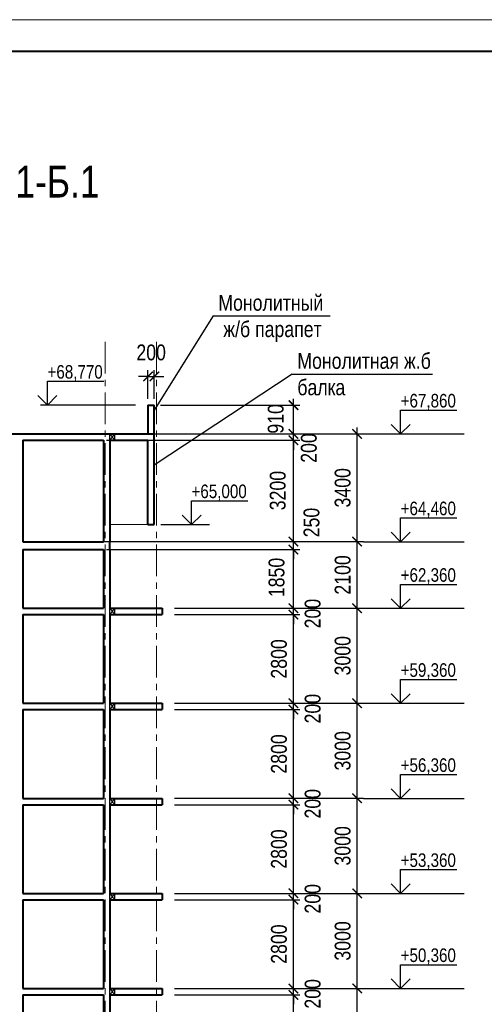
# Model space of a CAD drawing. Header units: millimetres. Extents: x 65947 to 286954, y -29687 to 89113.
# Tile 12 of 25: x 130064 to 144734, y 58041 to 89113. Entities that reach past the tile are written whole.
import ezdxf

# ---------------------------------------------------------------- set-up
doc = ezdxf.new("R2010")
doc.units = ezdxf.units.MM
doc.linetypes.add('CENTER', pattern=[2, 1.25, -0.25, 0.25, -0.25])
for name, color, linetype, lineweight in [('Оси', 7, 'CENTER', 15), ('перекрытия', 5, 'Continuous', 40), ('СК-050-П(литы перекрытия)', 5, 'Continuous', 40), ('СК-110-О-РАЗМЕРЫ', 7, 'Continuous', 15), ('СК-200-Р(амка)', 7, 'Continuous', 40), ('СК-210-Р-РАМКА ЛИНИИ ТОНКИЕ', 7, 'Continuous', 15), ('СК-400-Т(екст)', 7, 'Continuous', 20), ('стены тонкие', 12, 'Continuous', 30)]:
    doc.layers.add(name, color=color, linetype=linetype, lineweight=lineweight)
doc.layers.add('текст', color=7, linetype='Continuous')
doc.styles.add('RUSS', font='arial.ttf', dxfattribs={"width": 0.8})
doc.dimstyles.new('100-200', dxfattribs={"dimscale": 0, "dimtxt": 500, "dimasz": 300, "dimexe": 200, "dimexo": 200, "dimgap": 200, "dimtad": 1, "dimdec": 0, "dimzin": 0, "dimdsep": 46, "dimtxsty": 'RUSS', "dimblk": 'ARCHTICK', "dimcen": 0.096, "dimdle": 200, "dimclrd": 7, "dimclre": 7, "dimclrt": 256, "dimadec": 0, "dimazin": 0, "dimtfac": 1, "dimtdec": 0, "dimtmove": 2, "dimatfit": 3, "dimldrblk": 'OBLIQUE', "dimfxl": 1, "dimtolj": 1, "dimtzin": 0, "dimarcsym": 0})

# ---------------------------------------------------------------- blocks, each defined once
blk = doc.blocks.new('_ArchTick')
at = {"color": 0, "linetype": 'ByBlock', "const_width": 0.15}
blk.add_lwpolyline([(-0.5, -0.5), (0.5, 0.5)], dxfattribs=at)
blk = doc.blocks.new('*D31')
at = {"layer": 'Defpoints', "color": 0, "lineweight": 50, "transparency": 16777216}
for p in [(134951, 58541), (140719, 58541), (134951, 55541)]:
    blk.add_point(p, dxfattribs=at)
at = {"layer": 'СК-110-О-РАЗМЕРЫ', "color": 7, "lineweight": -2, "transparency": 16777216}
for p, q in [((140719, 55341), (140719, 58741)), ((135151, 58541), (140919, 58541)), ((135151, 55541), (140919, 55541))]:
    blk.add_line(p, q, dxfattribs=at)
at = {"layer": 'СК-110-О-РАЗМЕРЫ', "color": 7, "lineweight": -2, "transparency": 16777216, "xscale": 300, "yscale": 300, "zscale": 300}
for p, rotation in [((140719, 58541), 90), ((140719, 55541), 270)]:
    blk.add_blockref('_ArchTick', p, dxfattribs=dict(at, rotation=rotation))
at = {"layer": 'СК-110-О-РАЗМЕРЫ', "transparency": 16777216, "insert": (140263, 57041), "char_height": 500, "attachment_point": 5, "rotation": 90, "style": 'RUSS'}
blk.add_mtext('\\A1;3000', dxfattribs=at)
blk = doc.blocks.new('_Oblique')
at = {"color": 0, "linetype": 'ByBlock', "lineweight": -2}
blk.add_line((-0.5, -0.5), (0.5, 0.5), dxfattribs=at)
blk = doc.blocks.new('*D32')
at = {"layer": 'Defpoints', "color": 0, "lineweight": 50, "transparency": 16777216}
for p in [(134951, 61541), (140719, 61541), (134951, 58541)]:
    blk.add_point(p, dxfattribs=at)
at = {"layer": 'СК-110-О-РАЗМЕРЫ', "color": 7, "lineweight": -2, "transparency": 16777216}
for p, q in [((135151, 61541), (140919, 61541)), ((140719, 58341), (140719, 61741)), ((135151, 58541), (140919, 58541))]:
    blk.add_line(p, q, dxfattribs=at)
at = {"layer": 'СК-110-О-РАЗМЕРЫ', "color": 7, "lineweight": -2, "transparency": 16777216, "xscale": 300, "yscale": 300, "zscale": 300}
for p, rotation in [((140719, 61541), 90), ((140719, 58541), 270)]:
    blk.add_blockref('_ArchTick', p, dxfattribs=dict(at, rotation=rotation))
at = {"layer": 'СК-110-О-РАЗМЕРЫ', "transparency": 16777216, "insert": (140263, 60041), "char_height": 500, "attachment_point": 5, "rotation": 90, "style": 'RUSS'}
blk.add_mtext('\\A1;3000', dxfattribs=at)
blk = doc.blocks.new('*D33')
at = {"layer": 'Defpoints', "color": 0, "lineweight": 50, "transparency": 16777216}
for p in [(134951, 64541), (140719, 64541), (134951, 61541)]:
    blk.add_point(p, dxfattribs=at)
at = {"layer": 'СК-110-О-РАЗМЕРЫ', "color": 7, "lineweight": -2, "transparency": 16777216}
for p, q in [((140719, 61341), (140719, 64741)), ((135151, 64541), (140919, 64541)), ((135151, 61541), (140919, 61541))]:
    blk.add_line(p, q, dxfattribs=at)
at = {"layer": 'СК-110-О-РАЗМЕРЫ', "color": 7, "lineweight": -2, "transparency": 16777216, "xscale": 300, "yscale": 300, "zscale": 300}
for p, rotation in [((140719, 64541), 90), ((140719, 61541), 270)]:
    blk.add_blockref('_ArchTick', p, dxfattribs=dict(at, rotation=rotation))
at = {"layer": 'СК-110-О-РАЗМЕРЫ', "transparency": 16777216, "insert": (140263, 63041), "char_height": 500, "attachment_point": 5, "rotation": 90, "style": 'RUSS'}
blk.add_mtext('\\A1;3000', dxfattribs=at)
blk = doc.blocks.new('*D34')
at = {"layer": 'Defpoints', "color": 0, "lineweight": 50, "transparency": 16777216}
for p in [(134951, 67541), (140719, 67541), (134951, 64541)]:
    blk.add_point(p, dxfattribs=at)
at = {"layer": 'СК-110-О-РАЗМЕРЫ', "color": 7, "lineweight": -2, "transparency": 16777216}
for p, q in [((140719, 64341), (140719, 67741)), ((135151, 67541), (140919, 67541)), ((135151, 64541), (140919, 64541))]:
    blk.add_line(p, q, dxfattribs=at)
at = {"layer": 'СК-110-О-РАЗМЕРЫ', "color": 7, "lineweight": -2, "transparency": 16777216, "xscale": 300, "yscale": 300, "zscale": 300}
for p, rotation in [((140719, 67541), 90), ((140719, 64541), 270)]:
    blk.add_blockref('_ArchTick', p, dxfattribs=dict(at, rotation=rotation))
at = {"layer": 'СК-110-О-РАЗМЕРЫ', "transparency": 16777216, "insert": (140263, 66041), "char_height": 500, "attachment_point": 5, "rotation": 90, "style": 'RUSS'}
blk.add_mtext('\\A1;3000', dxfattribs=at)
blk = doc.blocks.new('*D35')
at = {"layer": 'Defpoints', "color": 0, "lineweight": 50, "transparency": 16777216}
for p in [(134951, 70541), (140719, 70541), (134951, 67541)]:
    blk.add_point(p, dxfattribs=at)
at = {"layer": 'СК-110-О-РАЗМЕРЫ', "color": 7, "lineweight": -2, "transparency": 16777216}
for p, q in [((135151, 70541), (140919, 70541)), ((140719, 67341), (140719, 70741)), ((135151, 67541), (140919, 67541))]:
    blk.add_line(p, q, dxfattribs=at)
at = {"layer": 'СК-110-О-РАЗМЕРЫ', "color": 7, "lineweight": -2, "transparency": 16777216, "xscale": 300, "yscale": 300, "zscale": 300}
for p, rotation in [((140719, 70541), 90), ((140719, 67541), 270)]:
    blk.add_blockref('_ArchTick', p, dxfattribs=dict(at, rotation=rotation))
at = {"layer": 'СК-110-О-РАЗМЕРЫ', "transparency": 16777216, "insert": (140263, 69041), "char_height": 500, "attachment_point": 5, "rotation": 90, "style": 'RUSS'}
blk.add_mtext('\\A1;3000', dxfattribs=at)
blk = doc.blocks.new('*D19')
at = {"layer": 'Defpoints', "color": 0, "lineweight": 50, "transparency": 16777216}
for p in [(132117, 72641), (140719, 72641), (134951, 70541)]:
    blk.add_point(p, dxfattribs=at)
at = {"layer": 'СК-110-О-РАЗМЕРЫ', "color": 7, "lineweight": -2, "transparency": 16777216}
for p, q in [((140719, 70341), (140719, 72841)), ((132317, 72641), (140919, 72641)), ((135151, 70541), (140919, 70541))]:
    blk.add_line(p, q, dxfattribs=at)
at = {"layer": 'СК-110-О-РАЗМЕРЫ', "color": 7, "lineweight": -2, "transparency": 16777216, "xscale": 300, "yscale": 300, "zscale": 300}
for p, rotation in [((140719, 72641), 90), ((140719, 70541), 270)]:
    blk.add_blockref('_ArchTick', p, dxfattribs=dict(at, rotation=rotation))
at = {"layer": 'СК-110-О-РАЗМЕРЫ', "transparency": 16777216, "insert": (140263, 71591), "char_height": 500, "attachment_point": 5, "rotation": 90, "style": 'RUSS'}
blk.add_mtext('\\A1;2100', dxfattribs=at)
blk = doc.blocks.new('*D63')
at = {"layer": 'Defpoints', "color": 0, "lineweight": 50, "transparency": 16777216}
for p in [(134751, 58341), (138707, 58341), (134751, 55541)]:
    blk.add_point(p, dxfattribs=at)
at = {"layer": 'СК-110-О-РАЗМЕРЫ', "color": 7, "lineweight": -2, "transparency": 16777216}
for p, q in [((138707, 55341), (138707, 58541)), ((134951, 58341), (138907, 58341)), ((134951, 55541), (138907, 55541))]:
    blk.add_line(p, q, dxfattribs=at)
at = {"layer": 'СК-110-О-РАЗМЕРЫ', "color": 7, "lineweight": -2, "transparency": 16777216, "xscale": 300, "yscale": 300, "zscale": 300}
for p, rotation in [((138707, 58341), 90), ((138707, 55541), 270)]:
    blk.add_blockref('_ArchTick', p, dxfattribs=dict(at, rotation=rotation))
at = {"layer": 'СК-110-О-РАЗМЕРЫ', "transparency": 16777216, "insert": (138252, 56941), "char_height": 500, "attachment_point": 5, "rotation": 90, "style": 'RUSS'}
blk.add_mtext('\\A1;2800', dxfattribs=at)
blk = doc.blocks.new('*D64')
at = {"layer": 'Defpoints', "color": 0, "lineweight": 50, "transparency": 16777216}
for p in [(134751, 58541), (138707, 58541), (134751, 58341)]:
    blk.add_point(p, dxfattribs=at)
at = {"layer": 'СК-110-О-РАЗМЕРЫ', "color": 7, "lineweight": -2, "transparency": 16777216}
for p, q in [((138707, 58541), (138707, 58841)), ((134951, 58541), (138907, 58541)), ((138707, 58341), (138707, 58541)), ((134951, 58341), (138907, 58341)), ((138707, 58341), (138707, 58041))]:
    blk.add_line(p, q, dxfattribs=at)
at = {"layer": 'СК-110-О-РАЗМЕРЫ', "color": 7, "lineweight": -2, "transparency": 16777216, "xscale": 300, "yscale": 300, "zscale": 300}
for p, rotation in [((138707, 58541), 270), ((138707, 58341), 90)]:
    blk.add_blockref('_ArchTick', p, dxfattribs=dict(at, rotation=rotation))
at = {"layer": 'СК-110-О-РАЗМЕРЫ', "transparency": 16777216, "insert": (139316, 58371), "char_height": 500, "attachment_point": 5, "rotation": 90, "style": 'RUSS'}
blk.add_mtext('\\A1;200', dxfattribs=at)
blk = doc.blocks.new('*D65')
at = {"layer": 'Defpoints', "color": 0, "lineweight": 50, "transparency": 16777216}
for p in [(134751, 61341), (138707, 61341), (134751, 58541)]:
    blk.add_point(p, dxfattribs=at)
at = {"layer": 'СК-110-О-РАЗМЕРЫ', "color": 7, "lineweight": -2, "transparency": 16777216}
for p, q in [((138707, 58341), (138707, 61541)), ((134951, 61341), (138907, 61341)), ((134951, 58541), (138907, 58541))]:
    blk.add_line(p, q, dxfattribs=at)
at = {"layer": 'СК-110-О-РАЗМЕРЫ', "color": 7, "lineweight": -2, "transparency": 16777216, "xscale": 300, "yscale": 300, "zscale": 300}
for p, rotation in [((138707, 61341), 90), ((138707, 58541), 270)]:
    blk.add_blockref('_ArchTick', p, dxfattribs=dict(at, rotation=rotation))
at = {"layer": 'СК-110-О-РАЗМЕРЫ', "transparency": 16777216, "insert": (138252, 59941), "char_height": 500, "attachment_point": 5, "rotation": 90, "style": 'RUSS'}
blk.add_mtext('\\A1;2800', dxfattribs=at)
blk = doc.blocks.new('*D66')
at = {"layer": 'Defpoints', "color": 0, "lineweight": 50, "transparency": 16777216}
for p in [(134751, 61541), (138707, 61541), (134751, 61341)]:
    blk.add_point(p, dxfattribs=at)
at = {"layer": 'СК-110-О-РАЗМЕРЫ', "color": 7, "lineweight": -2, "transparency": 16777216}
for p, q in [((138707, 61541), (138707, 61841)), ((134951, 61541), (138907, 61541)), ((138707, 61341), (138707, 61541)), ((134951, 61341), (138907, 61341)), ((138707, 61341), (138707, 61041))]:
    blk.add_line(p, q, dxfattribs=at)
at = {"layer": 'СК-110-О-РАЗМЕРЫ', "color": 7, "lineweight": -2, "transparency": 16777216, "xscale": 300, "yscale": 300, "zscale": 300}
for p, rotation in [((138707, 61541), 270), ((138707, 61341), 90)]:
    blk.add_blockref('_ArchTick', p, dxfattribs=dict(at, rotation=rotation))
at = {"layer": 'СК-110-О-РАЗМЕРЫ', "transparency": 16777216, "insert": (139316, 61371), "char_height": 500, "attachment_point": 5, "rotation": 90, "style": 'RUSS'}
blk.add_mtext('\\A1;200', dxfattribs=at)
blk = doc.blocks.new('*D67')
at = {"layer": 'Defpoints', "color": 0, "lineweight": 50, "transparency": 16777216}
for p in [(134751, 64341), (138707, 64341), (134751, 61541)]:
    blk.add_point(p, dxfattribs=at)
at = {"layer": 'СК-110-О-РАЗМЕРЫ', "color": 7, "lineweight": -2, "transparency": 16777216}
for p, q in [((134951, 64341), (138907, 64341)), ((138707, 61341), (138707, 64541)), ((134951, 61541), (138907, 61541))]:
    blk.add_line(p, q, dxfattribs=at)
at = {"layer": 'СК-110-О-РАЗМЕРЫ', "color": 7, "lineweight": -2, "transparency": 16777216, "xscale": 300, "yscale": 300, "zscale": 300}
for p, rotation in [((138707, 64341), 90), ((138707, 61541), 270)]:
    blk.add_blockref('_ArchTick', p, dxfattribs=dict(at, rotation=rotation))
at = {"layer": 'СК-110-О-РАЗМЕРЫ', "transparency": 16777216, "insert": (138252, 62941), "char_height": 500, "attachment_point": 5, "rotation": 90, "style": 'RUSS'}
blk.add_mtext('\\A1;2800', dxfattribs=at)
blk = doc.blocks.new('*D68')
at = {"layer": 'Defpoints', "color": 0, "lineweight": 50, "transparency": 16777216}
for p in [(134751, 64541), (134751, 64341), (138707, 64541)]:
    blk.add_point(p, dxfattribs=at)
at = {"layer": 'СК-110-О-РАЗМЕРЫ', "color": 7, "lineweight": -2, "transparency": 16777216}
for p, q in [((138707, 64541), (138707, 64841)), ((134951, 64541), (138907, 64541)), ((134951, 64341), (138907, 64341)), ((138707, 64341), (138707, 64541)), ((138707, 64341), (138707, 64041))]:
    blk.add_line(p, q, dxfattribs=at)
at = {"layer": 'СК-110-О-РАЗМЕРЫ', "color": 7, "lineweight": -2, "transparency": 16777216, "xscale": 300, "yscale": 300, "zscale": 300}
for p, rotation in [((138707, 64541), 270), ((138707, 64341), 90)]:
    blk.add_blockref('_ArchTick', p, dxfattribs=dict(at, rotation=rotation))
at = {"layer": 'СК-110-О-РАЗМЕРЫ', "transparency": 16777216, "insert": (139316, 64371), "char_height": 500, "attachment_point": 5, "rotation": 90, "style": 'RUSS'}
blk.add_mtext('\\A1;200', dxfattribs=at)
blk = doc.blocks.new('*D50')
at = {"layer": 'Defpoints', "color": 0, "lineweight": 50, "transparency": 16777216}
for p in [(134751, 67341), (138707, 67341), (134751, 64541)]:
    blk.add_point(p, dxfattribs=at)
at = {"layer": 'СК-110-О-РАЗМЕРЫ', "color": 7, "lineweight": -2, "transparency": 16777216}
for p, q in [((138707, 64341), (138707, 67541)), ((134951, 67341), (138907, 67341)), ((134951, 64541), (138907, 64541))]:
    blk.add_line(p, q, dxfattribs=at)
at = {"layer": 'СК-110-О-РАЗМЕРЫ', "color": 7, "lineweight": -2, "transparency": 16777216, "xscale": 300, "yscale": 300, "zscale": 300}
for p, rotation in [((138707, 67341), 90), ((138707, 64541), 270)]:
    blk.add_blockref('_ArchTick', p, dxfattribs=dict(at, rotation=rotation))
at = {"layer": 'СК-110-О-РАЗМЕРЫ', "transparency": 16777216, "insert": (138252, 65941), "char_height": 500, "attachment_point": 5, "rotation": 90, "style": 'RUSS'}
blk.add_mtext('\\A1;2800', dxfattribs=at)
blk = doc.blocks.new('*D51')
at = {"layer": 'Defpoints', "color": 0, "lineweight": 50, "transparency": 16777216}
for p in [(134751, 67541), (138707, 67541), (134751, 67341)]:
    blk.add_point(p, dxfattribs=at)
at = {"layer": 'СК-110-О-РАЗМЕРЫ', "color": 7, "lineweight": -2, "transparency": 16777216}
for p, q in [((138707, 67541), (138707, 67841)), ((134951, 67541), (138907, 67541)), ((138707, 67341), (138707, 67541)), ((134951, 67341), (138907, 67341)), ((138707, 67341), (138707, 67041))]:
    blk.add_line(p, q, dxfattribs=at)
at = {"layer": 'СК-110-О-РАЗМЕРЫ', "color": 7, "lineweight": -2, "transparency": 16777216, "xscale": 300, "yscale": 300, "zscale": 300}
for p, rotation in [((138707, 67541), 270), ((138707, 67341), 90)]:
    blk.add_blockref('_ArchTick', p, dxfattribs=dict(at, rotation=rotation))
at = {"layer": 'СК-110-О-РАЗМЕРЫ', "transparency": 16777216, "insert": (139316, 67371), "char_height": 500, "attachment_point": 5, "rotation": 90, "style": 'RUSS'}
blk.add_mtext('\\A1;200', dxfattribs=at)
blk = doc.blocks.new('*D52')
at = {"layer": 'Defpoints', "color": 0, "lineweight": 50, "transparency": 16777216}
for p in [(134751, 70341), (138707, 70341), (134751, 67541)]:
    blk.add_point(p, dxfattribs=at)
at = {"layer": 'СК-110-О-РАЗМЕРЫ', "color": 7, "lineweight": -2, "transparency": 16777216}
for p, q in [((138707, 67341), (138707, 70541)), ((134951, 70341), (138907, 70341)), ((134951, 67541), (138907, 67541))]:
    blk.add_line(p, q, dxfattribs=at)
at = {"layer": 'СК-110-О-РАЗМЕРЫ', "color": 7, "lineweight": -2, "transparency": 16777216, "xscale": 300, "yscale": 300, "zscale": 300}
for p, rotation in [((138707, 70341), 90), ((138707, 67541), 270)]:
    blk.add_blockref('_ArchTick', p, dxfattribs=dict(at, rotation=rotation))
at = {"layer": 'СК-110-О-РАЗМЕРЫ', "transparency": 16777216, "insert": (138252, 68941), "char_height": 500, "attachment_point": 5, "rotation": 90, "style": 'RUSS'}
blk.add_mtext('\\A1;2800', dxfattribs=at)
blk = doc.blocks.new('*D53')
at = {"layer": 'Defpoints', "color": 0, "lineweight": 50, "transparency": 16777216}
for p in [(134751, 70541), (138707, 70541), (134751, 70341)]:
    blk.add_point(p, dxfattribs=at)
at = {"layer": 'СК-110-О-РАЗМЕРЫ', "color": 7, "lineweight": -2, "transparency": 16777216}
for p, q in [((134951, 70541), (138907, 70541)), ((138707, 70541), (138707, 70841)), ((138707, 70341), (138707, 70541)), ((134951, 70341), (138907, 70341)), ((138707, 70341), (138707, 70041))]:
    blk.add_line(p, q, dxfattribs=at)
at = {"layer": 'СК-110-О-РАЗМЕРЫ', "color": 7, "lineweight": -2, "transparency": 16777216, "xscale": 300, "yscale": 300, "zscale": 300}
for p, rotation in [((138707, 70541), 270), ((138707, 70341), 90)]:
    blk.add_blockref('_ArchTick', p, dxfattribs=dict(at, rotation=rotation))
at = {"layer": 'СК-110-О-РАЗМЕРЫ', "transparency": 16777216, "insert": (139316, 70371), "char_height": 500, "attachment_point": 5, "rotation": 90, "style": 'RUSS'}
blk.add_mtext('\\A1;200', dxfattribs=at)
blk = doc.blocks.new('*D54')
at = {"layer": 'Defpoints', "color": 0, "lineweight": 50, "transparency": 16777216}
for p in [(132605, 72391), (138707, 72391), (134751, 70541)]:
    blk.add_point(p, dxfattribs=at)
at = {"layer": 'СК-110-О-РАЗМЕРЫ', "color": 7, "lineweight": -2, "transparency": 16777216}
for p, q in [((138707, 70341), (138707, 72591)), ((132805, 72391), (138907, 72391)), ((134951, 70541), (138907, 70541))]:
    blk.add_line(p, q, dxfattribs=at)
at = {"layer": 'СК-110-О-РАЗМЕРЫ', "color": 7, "lineweight": -2, "transparency": 16777216, "xscale": 300, "yscale": 300, "zscale": 300}
for p, rotation in [((138707, 72391), 90), ((138707, 70541), 270)]:
    blk.add_blockref('_ArchTick', p, dxfattribs=dict(at, rotation=rotation))
at = {"layer": 'СК-110-О-РАЗМЕРЫ', "transparency": 16777216, "insert": (138176, 71511), "char_height": 500, "attachment_point": 5, "rotation": 90, "style": 'RUSS'}
blk.add_mtext('\\A1;1850', dxfattribs=at)
blk = doc.blocks.new('*D73')
at = {"layer": 'Defpoints', "color": 0, "lineweight": 50, "transparency": 16777216}
for p in [(132805, 72641), (138707, 72641), (132605, 72391)]:
    blk.add_point(p, dxfattribs=at)
at = {"layer": 'СК-110-О-РАЗМЕРЫ', "color": 7, "lineweight": -2, "transparency": 16777216}
for p, q in [((138707, 72641), (138707, 72941)), ((133005, 72641), (138907, 72641)), ((138707, 72391), (138707, 72641)), ((132805, 72391), (138907, 72391)), ((138707, 72391), (138707, 72091))]:
    blk.add_line(p, q, dxfattribs=at)
at = {"layer": 'СК-110-О-РАЗМЕРЫ', "color": 7, "lineweight": -2, "transparency": 16777216, "xscale": 300, "yscale": 300, "zscale": 300}
for p, rotation in [((138707, 72641), 270), ((138707, 72391), 90)]:
    blk.add_blockref('_ArchTick', p, dxfattribs=dict(at, rotation=rotation))
at = {"layer": 'СК-110-О-РАЗМЕРЫ', "transparency": 16777216, "insert": (139280, 73244), "char_height": 500, "attachment_point": 5, "rotation": 90, "style": 'RUSS'}
blk.add_mtext('\\A1;250', dxfattribs=at)
blk = doc.blocks.new('*D77')
at = {"layer": 'Defpoints', "color": 0, "lineweight": 50, "transparency": 16777216}
for p in [(133256, 75841), (138707, 75841), (134751, 72641)]:
    blk.add_point(p, dxfattribs=at)
at = {"layer": 'СК-110-О-РАЗМЕРЫ', "color": 7, "lineweight": -2, "transparency": 16777216}
for p, q in [((133456, 75841), (138907, 75841)), ((138707, 72441), (138707, 76041)), ((134951, 72641), (138907, 72641))]:
    blk.add_line(p, q, dxfattribs=at)
at = {"layer": 'СК-110-О-РАЗМЕРЫ', "color": 7, "lineweight": -2, "transparency": 16777216, "xscale": 300, "yscale": 300, "zscale": 300}
for p, rotation in [((138707, 75841), 90), ((138707, 72641), 270)]:
    blk.add_blockref('_ArchTick', p, dxfattribs=dict(at, rotation=rotation))
at = {"layer": 'СК-110-О-РАЗМЕРЫ', "transparency": 16777216, "insert": (138214, 74253), "char_height": 500, "attachment_point": 5, "rotation": 90, "style": 'RUSS'}
blk.add_mtext('\\A1;3200', dxfattribs=at)
blk = doc.blocks.new('*D78')
at = {"layer": 'Defpoints', "color": 0, "lineweight": 50, "transparency": 16777216}
for p in [(132605, 75841), (132805, 76041), (138707, 76041)]:
    blk.add_point(p, dxfattribs=at)
at = {"layer": 'СК-110-О-РАЗМЕРЫ', "color": 7, "lineweight": -2, "transparency": 16777216}
for p, q in [((138707, 76041), (138707, 76341)), ((132805, 75841), (138907, 75841)), ((133005, 76041), (138907, 76041)), ((138707, 75841), (138707, 76041)), ((138707, 75841), (138707, 75541))]:
    blk.add_line(p, q, dxfattribs=at)
at = {"layer": 'СК-110-О-РАЗМЕРЫ', "color": 7, "lineweight": -2, "transparency": 16777216, "xscale": 300, "yscale": 300, "zscale": 300}
for p, rotation in [((138707, 76041), 270), ((138707, 75841), 90)]:
    blk.add_blockref('_ArchTick', p, dxfattribs=dict(at, rotation=rotation))
at = {"layer": 'СК-110-О-РАЗМЕРЫ', "transparency": 16777216, "insert": (139195, 75596), "char_height": 500, "attachment_point": 5, "rotation": 90, "style": 'RUSS'}
blk.add_mtext('\\A1;200', dxfattribs=at)
blk = doc.blocks.new('*D79')
at = {"layer": 'Defpoints', "color": 0, "lineweight": 50, "transparency": 16777216}
for p in [(133561, 76041), (140719, 76041), (134951, 72641)]:
    blk.add_point(p, dxfattribs=at)
at = {"layer": 'СК-110-О-РАЗМЕРЫ', "color": 7, "lineweight": -2, "transparency": 16777216}
for p, q in [((140719, 72441), (140719, 76241)), ((133761, 76041), (140919, 76041)), ((135151, 72641), (140919, 72641))]:
    blk.add_line(p, q, dxfattribs=at)
at = {"layer": 'СК-110-О-РАЗМЕРЫ', "color": 7, "lineweight": -2, "transparency": 16777216, "xscale": 300, "yscale": 300, "zscale": 300}
for p, rotation in [((140719, 76041), 90), ((140719, 72641), 270)]:
    blk.add_blockref('_ArchTick', p, dxfattribs=dict(at, rotation=rotation))
at = {"layer": 'СК-110-О-РАЗМЕРЫ', "transparency": 16777216, "insert": (140263, 74341), "char_height": 500, "attachment_point": 5, "rotation": 90, "style": 'RUSS'}
blk.add_mtext('\\A1;3400', dxfattribs=at)
blk = doc.blocks.new('*D174')
at = {"layer": 'Defpoints', "color": 0, "lineweight": 50, "transparency": 16777216}
for p in [(134315, 76951), (138707, 76951), (134315, 76041)]:
    blk.add_point(p, dxfattribs=at)
at = {"layer": 'СК-110-О-РАЗМЕРЫ', "color": 7, "lineweight": -2, "transparency": 16777216}
for p, q in [((138707, 75841), (138707, 77151)), ((134515, 76951), (138907, 76951)), ((134515, 76041), (138907, 76041))]:
    blk.add_line(p, q, dxfattribs=at)
at = {"layer": 'СК-110-О-РАЗМЕРЫ', "color": 7, "lineweight": -2, "transparency": 16777216, "xscale": 300, "yscale": 300, "zscale": 300}
for p, rotation in [((138707, 76951), 90), ((138707, 76041), 270)]:
    blk.add_blockref('_ArchTick', p, dxfattribs=dict(at, rotation=rotation))
at = {"layer": 'СК-110-О-РАЗМЕРЫ', "transparency": 16777216, "insert": (138149, 76516), "char_height": 500, "attachment_point": 5, "rotation": 90, "style": 'RUSS'}
blk.add_mtext('\\A1;910', dxfattribs=at)
blk = doc.blocks.new('*D185')
at = {"layer": 'Defpoints', "color": 0, "lineweight": 50, "transparency": 16777216}
for p in [(134315, 77855), (134115, 76951), (134315, 76951)]:
    blk.add_point(p, dxfattribs=at)
at = {"layer": 'СК-110-О-РАЗМЕРЫ', "color": 7, "lineweight": -2, "transparency": 16777216}
for p, q in [((134115, 77151), (134115, 78055)), ((134315, 77151), (134315, 78055)), ((134115, 77855), (133815, 77855)), ((134115, 77855), (134315, 77855)), ((134315, 77855), (134615, 77855))]:
    blk.add_line(p, q, dxfattribs=at)
at = {"layer": 'СК-110-О-РАЗМЕРЫ', "color": 7, "lineweight": -2, "transparency": 16777216, "xscale": 300, "yscale": 300, "zscale": 300}
blk.add_blockref('_ArchTick', (134115, 77855), dxfattribs=at)
at = {"layer": 'СК-110-О-РАЗМЕРЫ', "color": 7, "lineweight": -2, "transparency": 16777216, "xscale": 300, "yscale": 300, "zscale": 300, "rotation": 180}
blk.add_blockref('_ArchTick', (134315, 77855), dxfattribs=at)
at = {"layer": 'СК-110-О-РАЗМЕРЫ', "transparency": 16777216, "insert": (134215, 78610), "char_height": 500, "attachment_point": 5, "style": 'RUSS'}
blk.add_mtext('\\A1;200', dxfattribs=at)

msp = doc.modelspace()

# ---------------------------------------------------------------- linework, layer by layer
at = {"layer": 'Оси', "color": 2, "ltscale": 800}
for p, q in [((132765.3, 78950.5), (132765.3, -6338.1)), ((134380.3, 78950.5), (134380.3, -6338.1))]:
    msp.add_line(p, q, dxfattribs=at)
at = {"layer": 'перекрытия'}
for p, q in [((122765.3, 76040.7), (134315.3, 76040.7)), ((130163.9, 75840.7), (132713.9, 75840.7)), ((132913.9, 75840.7), (134115.3, 75840.7)), ((134115.3, 73180.7), (134115.3, 75840.7)), ((134315.3, 73180.7), (134315.3, 76040.7)), ((134115.3, 73180.7), (134315.3, 73180.7)), ((130163.9, 72640.7), (132713.9, 72640.7)), ((132913.9, 72390.7), (132913.9, 72640.7)), ((130163.9, 72390.7), (132713.9, 72390.7)), ((130163.9, 70540.7), (132713.9, 70540.7)), ((132913.9, 70540.7), (134565.3, 70540.7)), ((134565.3, 70540.7), (134565.3, 70340.7)), ((130163.9, 70340.7), (132713.9, 70340.7)), ((132913.9, 70340.7), (134565.3, 70340.7)), ((130163.9, 67540.7), (132713.9, 67540.7)), ((132913.9, 67540.7), (134565.3, 67540.7)), ((134565.3, 67540.7), (134565.3, 67340.7)), ((130163.9, 67340.7), (132713.9, 67340.7)), ((132913.9, 67340.7), (134565.3, 67340.7)), ((130163.9, 64540.7), (132713.9, 64540.7)), ((130163.9, 64340.7), (132713.9, 64340.7)), ((132913.9, 64540.7), (134565.3, 64540.7)), ((132913.9, 64340.7), (134565.3, 64340.7)), ((134565.3, 64540.7), (134565.3, 64340.7)), ((130163.9, 61540.7), (132713.9, 61540.7)), ((132913.9, 61540.7), (134565.3, 61540.7)), ((134565.3, 61540.7), (134565.3, 61340.7)), ((130163.9, 61340.7), (132713.9, 61340.7)), ((132913.9, 61340.7), (134565.3, 61340.7)), ((130163.9, 58540.7), (132713.9, 58540.7)), ((132913.9, 58540.7), (134565.3, 58540.7)), ((134565.3, 58540.7), (134565.3, 58340.7)), ((130163.9, 58340.7), (132713.9, 58340.7)), ((132913.9, 58340.7), (134565.3, 58340.7))]:
    msp.add_line(p, q, dxfattribs=at)
at = {"layer": 'перекрытия', "lineweight": 30}
for p, q in [((132913.9, 75840.7), (132913.9, 76040.7)), ((133063.9, 75840.7), (133063.9, 76040.7)), ((132913.9, 70340.7), (132913.9, 70540.7)), ((133063.9, 70340.7), (133063.9, 70540.7)), ((132913.9, 67340.7), (132913.9, 67540.7)), ((133063.9, 67340.7), (133063.9, 67540.7)), ((132913.9, 64340.7), (132913.9, 64540.7)), ((133063.9, 64340.7), (133063.9, 64540.7)), ((132913.9, 61340.7), (132913.9, 61540.7)), ((133063.9, 61340.7), (133063.9, 61540.7)), ((132913.9, 58340.7), (132913.9, 58540.7)), ((133063.9, 58340.7), (133063.9, 58540.7))]:
    msp.add_line(p, q, dxfattribs=at)
at = {"layer": 'СК-050-П(литы перекрытия)', "lineweight": 20}
for p, q in [((132913.9, 76040.7), (133063.9, 75840.7)), ((133063.9, 76040.7), (132913.9, 75840.7)), ((134115.3, 73180.7), (132913.9, 73180.7)), ((132913.9, 70540.7), (133063.9, 70340.7)), ((133063.9, 70540.7), (132913.9, 70340.7)), ((132913.9, 67540.7), (133063.9, 67340.7)), ((133063.9, 67540.7), (132913.9, 67340.7)), ((132913.9, 64540.7), (133063.9, 64340.7)), ((133063.9, 64540.7), (132913.9, 64340.7)), ((132913.9, 61540.7), (133063.9, 61340.7)), ((133063.9, 61540.7), (132913.9, 61340.7)), ((132913.9, 58540.7), (133063.9, 58340.7)), ((133063.9, 58540.7), (132913.9, 58340.7))]:
    msp.add_line(p, q, dxfattribs=at)
at = {"layer": 'СК-200-Р(амка)'}
msp.add_line((171012.7, 88113.3), (92012.7, 88113.3), dxfattribs=at)
at = {"layer": 'СК-210-Р-РАМКА ЛИНИИ ТОНКИЕ'}
msp.add_line((88012.7, 89113.3), (172012.7, 89113.3), dxfattribs=at)
at = {"layer": 'стены тонкие', "lineweight": 40}
for p, q in [((134115.3, 76950.7), (134315.3, 76950.7)), ((134115.3, 76950.7), (134115.3, 76040.7)), ((134315.3, 76040.7), (134315.3, 76950.7)), ((130163.9, 75840.7), (130163.9, 72640.7)), ((132713.9, 75840.7), (132713.9, 72640.7)), ((132913.9, 75840.7), (132913.9, 72640.7)), ((130163.9, 72390.7), (130163.9, 70539.8)), ((132713.9, 72390.7), (132713.9, 70540.7)), ((132913.9, 72390.7), (132913.9, 70540.7)), ((130163.9, 70340.7), (130163.9, 67539.8)), ((132713.9, 70340.7), (132713.9, 67539.8)), ((132913.9, 70340.7), (132913.9, 67539.8)), ((130163.9, 67340.7), (130163.9, 64539.8)), ((132713.9, 67340.7), (132713.9, 64539.8)), ((132913.9, 67340.7), (132913.9, 64539.8)), ((130163.9, 64340.7), (130163.9, 61539.8)), ((132713.9, 64340.7), (132713.9, 61539.8)), ((132913.9, 64340.7), (132913.9, 61539.8)), ((130163.9, 61340.7), (130163.9, 58539.8)), ((132713.9, 61340.7), (132713.9, 58539.8)), ((132913.9, 61340.7), (132913.9, 58539.8)), ((130163.9, 58340.7), (130163.9, 55539.8)), ((132713.9, 58340.7), (132713.9, 55539.8)), ((132913.9, 58340.7), (132913.9, 55539.8))]:
    msp.add_line(p, q, dxfattribs=at)
at = {"layer": 'текст'}
for p, q in [((136172.3, 79765.1), (134315.3, 76791.1)), ((136172.3, 79765.1), (139867.3, 79765.1)), ((130942.2, 76950.7), (130942.2, 77700.7)), ((130942.2, 77700.7), (132720.6, 77700.7)), ((138666.8, 77930.3), (134315.3, 75051.1)), ((138666.8, 77930.3), (143097.4, 77930.3)), ((130642.2, 77250.7), (130942.2, 76950.7)), ((130942.2, 76950.7), (131242.2, 77250.7)), ((133725.1, 76950.7), (130717.2, 76950.7)), ((142092.5, 76040.7), (142092.5, 76790.7)), ((142092.5, 76790.7), (143870.9, 76790.7)), ((141792.5, 76340.7), (142092.5, 76040.7)), ((142092.5, 76040.7), (142392.5, 76340.7)), ((140918.6, 76040.7), (144095.9, 76040.7)), ((135489.1, 73180.7), (135489.1, 73930.7)), ((135489.1, 73930.7), (137267.5, 73930.7)), ((135189.1, 73480.7), (135489.1, 73180.7)), ((135489.1, 73180.7), (135789.1, 73480.7)), ((142092.5, 72640.7), (142092.5, 73390.7)), ((142092.5, 73390.7), (143870.9, 73390.7)), ((134523.8, 73180.7), (136055.6, 73180.7)), ((141792.5, 72940.7), (142092.5, 72640.7)), ((142092.5, 72640.7), (142392.5, 72940.7)), ((140918.6, 72640.7), (144095.9, 72640.7)), ((142092.5, 70540.7), (142092.5, 71290.7)), ((142092.5, 71290.7), (143870.9, 71290.7)), ((140918.6, 70540.7), (144095.9, 70540.7)), ((141792.5, 70840.7), (142092.5, 70540.7)), ((142092.5, 70540.7), (142392.5, 70840.7)), ((142092.5, 67540.7), (142092.5, 68290.7)), ((142092.5, 68290.7), (143870.9, 68290.7)), ((141792.5, 67840.7), (142092.5, 67540.7)), ((142092.5, 67540.7), (142392.5, 67840.7)), ((140918.6, 67540.7), (144095.9, 67540.7)), ((142092.5, 64540.7), (142092.5, 65290.7)), ((142092.5, 65290.7), (143870.9, 65290.7)), ((141792.5, 64840.7), (142092.5, 64540.7)), ((142092.5, 64540.7), (142392.5, 64840.7)), ((140918.6, 64540.7), (144095.9, 64540.7)), ((142092.5, 61540.7), (142092.5, 62290.7)), ((142092.5, 62290.7), (143870.9, 62290.7)), ((141792.5, 61840.7), (142092.5, 61540.7)), ((142092.5, 61540.7), (142392.5, 61840.7)), ((140918.6, 61540.7), (144095.9, 61540.7)), ((142092.5, 58540.7), (142092.5, 59290.7)), ((142092.5, 59290.7), (143870.9, 59290.7)), ((141792.5, 58840.7), (142092.5, 58540.7)), ((142092.5, 58540.7), (142392.5, 58840.7)), ((140918.6, 58540.7), (144095.9, 58540.7))]:
    msp.add_line(p, q, dxfattribs=at)

# ---------------------------------------------------------------- texts
at = {"layer": 'СК-400-Т(екст)', "color": 7, "style": 'RUSS', "width": 0.8}
msp.add_text('Разрез Б.1-Б.1', height=1000, dxfattribs=at).set_placement((124938.4, 83502))
at = {"layer": 'СК-400-Т(екст)', "color": 7, "char_height": 500, "width": 4955.497, "attachment_point": 1, "style": 'RUSS'}
for s, insert in [('Монолитный^J ж/б парапет', (136336.2, 80429.9)), ('Монолитная ж.б балка', (138830.7, 78595.1))]:
    msp.add_mtext(s, dxfattribs=dict(at, insert=insert))
at = {"layer": 'текст', "style": 'RUSS', "width": 0.8}
for s, p in [('+68,770', (130942.2, 77785.5)), ('+67,860', (142092.5, 76875.5)), ('+65,000', (135489.1, 74015.5)), ('+64,460', (142092.5, 73475.5)), ('+62,360', (142092.5, 71375.5)), ('+59,360', (142092.5, 68375.5)), ('+56,360', (142092.5, 65375.5)), ('+53,360', (142092.5, 62375.5)), ('+50,360', (142092.5, 59375.5))]:
    msp.add_text(s, height=428.63, dxfattribs=at).set_placement(p)

# ---------------------------------------------------------------- dimensions: what is measured, and where the dimension line sits
at = {"layer": 'СК-110-О-РАЗМЕРЫ'}
dim = msp.add_linear_dim(base=(134315.3, 77854.6), p1=(134115.3, 76950.7), p2=(134315.3, 76950.7), dimstyle='100-200', override={"dimscale": 1}, dxfattribs=at)
dim.commit()
dim.dimension.update_dxf_attribs({"geometry": '*D185', "text_midpoint": (134215.3, 78609.9)})
for base, p1, p2, picture, middle in [((138706.9, 76950.7), (134315.3, 76040.7), (134315.3, 76950.7), '*D174', (138148.6, 76515.9)), ((138706.9, 76040.7), (132605.5, 75840.7), (132805.5, 76040.7), '*D78', (139194.5, 75595.8)), ((138706.9, 75840.7), (134751, 72640.7), (133255.6, 75840.7), '*D77', (138214.3, 74253)), ((138706.9, 72640.7), (132605.5, 72390.7), (132805.5, 72640.7), '*D73', (139279.7, 73243.9)), ((138706.9, 72390.7), (134751, 70540.7), (132605.5, 72390.7), '*D54', (138175.5, 71511.5)), ((138706.9, 70540.7), (134751, 70340.7), (134751, 70540.7), '*D53', (139315.5, 70370.9)), ((138706.9, 67540.7), (134751, 67340.7), (134751, 67540.7), '*D51', (139315.5, 67370.9)), ((138706.9, 64540.7), (134751, 64340.7), (134751, 64540.7), '*D68', (139315.5, 64370.9)), ((138706.9, 61540.7), (134751, 61340.7), (134751, 61540.7), '*D66', (139315.5, 61370.9)), ((138706.9, 58540.7), (134751, 58340.7), (134751, 58540.7), '*D64', (139315.5, 58370.9))]:
    dim = msp.add_linear_dim(base=base, p1=p1, p2=p2, angle=90, dimstyle='100-200', override={"dimscale": 1}, dxfattribs=at)
    dim.commit()
    dim.dimension.update_dxf_attribs({"geometry": picture, "text_midpoint": middle, "dimtype": 160})
for base, p1, p2, picture, middle in [((140718.6, 76040.7), (134951, 72640.7), (133560.6, 76040.7), '*D79', (140263.2, 74340.7)), ((140718.6, 72640.7), (134951, 70540.7), (132117.1, 72640.7), '*D19', (140263.3, 71590.7)), ((138706.9, 70340.7), (134751, 67540.7), (134751, 70340.7), '*D52', (138251.6, 68940.7)), ((140718.6, 70540.7), (134951, 67540.7), (134951, 70540.7), '*D35', (140263.2, 69040.7)), ((140718.6, 67540.7), (134951, 64540.7), (134951, 67540.7), '*D34', (140263.2, 66040.7)), ((138706.9, 67340.7), (134751, 64540.7), (134751, 67340.7), '*D50', (138251.6, 65940.7)), ((140718.6, 64540.7), (134951, 61540.7), (134951, 64540.7), '*D33', (140263.2, 63040.7)), ((138706.9, 64340.7), (134751, 61540.7), (134751, 64340.7), '*D67', (138251.6, 62940.7)), ((138706.9, 61340.7), (134751, 58540.7), (134751, 61340.7), '*D65', (138251.6, 59940.7)), ((140718.6, 61540.7), (134951, 58540.7), (134951, 61540.7), '*D32', (140263.2, 60040.7)), ((140718.6, 58540.7), (134951, 55540.7), (134951, 58540.7), '*D31', (140263.2, 57040.7)), ((138706.9, 58340.7), (134751, 55540.7), (134751, 58340.7), '*D63', (138251.6, 56940.7))]:
    dim = msp.add_linear_dim(base=base, p1=p1, p2=p2, angle=90, dimstyle='100-200', override={"dimscale": 1}, dxfattribs=at)
    dim.commit()
    dim.dimension.update_dxf_attribs({"geometry": picture, "text_midpoint": middle})

doc.saveas('drawing.dxf')
